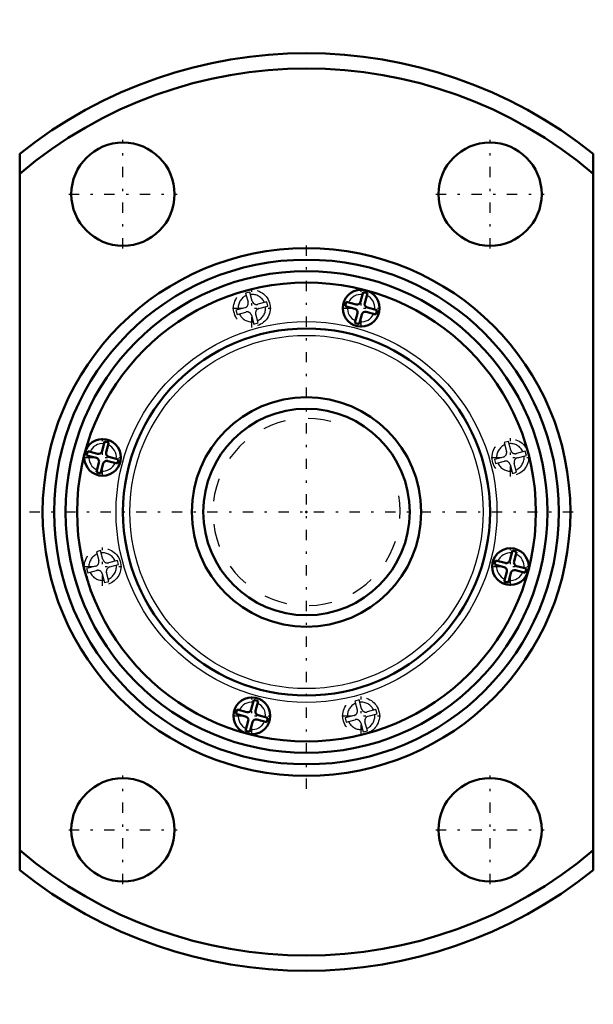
# Model space of a CAD drawing. Header units: millimetres. Extents: x -12.5 to 12.5, y -21.5 to 21.5.
import ezdxf

# ---------------------------------------------------------------- set-up
doc = ezdxf.new("R2010")
doc.units = ezdxf.units.MM
doc.linetypes.add('Center', pattern=[1.5, 0.45, -0.5, 0.05, -0.5])
doc.linetypes.add('Dashed', pattern=[2, 1, -1])
for name, color, linetype, lineweight in [('2d ConnectionPoints', 7, 'Continuous', 50), ('AM_0', 7, 'Continuous', 50), ('AM_4', 3, 'Continuous', 25), ('AM_5', 3, 'Continuous', 25), ('AM_7', 7, 'Center', 25), ('AM_9', 6, 'Dashed', 25)]:
    doc.layers.add(name, color=color, linetype=linetype, lineweight=lineweight)

# ---------------------------------------------------------------- blocks, each defined once
blk = doc.blocks.new('1_BLK1010_3_2ZZ_Nut_0_in_BLK1010_3_2ZZ_51LC7T_000_2')
at = {"layer": 'AM_0'}
for p, q in [((-12.5, 15.612), (-12.5, -15.612)), ((12.5, -15.612), (12.5, 15.612)), ((2.355, 9.157), (2.469, 9.582)), ((2.653, 9.533), (2.469, 9.582)), ((2.539, 9.108), (2.653, 9.533)), ((1.734, 9.158), (1.685, 8.975)), ((2.159, 9.044), (1.734, 9.158)), ((2.11, 8.861), (1.685, 8.975)), ((2.223, 8.665), (2.109, 8.24)), ((2.407, 8.616), (2.293, 8.191)), ((2.603, 8.729), (3.028, 8.615)), ((2.652, 8.912), (3.077, 8.798)), ((3.028, 8.615), (3.077, 8.798)), ((2.109, 8.24), (2.293, 8.191)), ((-8.912, 2.652), (-8.798, 3.077)), ((-8.615, 3.028), (-8.798, 3.077)), ((-8.729, 2.603), (-8.615, 3.028)), ((-9.533, 2.653), (-9.582, 2.469)), ((-9.108, 2.539), (-9.533, 2.653)), ((-9.157, 2.355), (-9.582, 2.469)), ((-9.044, 2.159), (-9.158, 1.734)), ((-8.665, 2.223), (-8.24, 2.109)), ((-8.616, 2.407), (-8.191, 2.293)), ((-8.24, 2.109), (-8.191, 2.293)), ((-9.158, 1.734), (-8.975, 1.685)), ((-8.861, 2.11), (-8.975, 1.685)), ((8.861, -2.11), (8.975, -1.685)), ((9.158, -1.734), (8.975, -1.685)), ((8.24, -2.109), (8.191, -2.293)), ((8.665, -2.223), (8.24, -2.109)), ((9.044, -2.159), (9.158, -1.734)), ((8.616, -2.407), (8.191, -2.293)), ((9.108, -2.539), (9.533, -2.653)), ((9.157, -2.355), (9.582, -2.469)), ((9.533, -2.653), (9.582, -2.469)), ((8.729, -2.603), (8.615, -3.028)), ((8.912, -2.652), (8.798, -3.077)), ((8.615, -3.028), (8.798, -3.077)), ((-2.407, -8.616), (-2.293, -8.191)), ((-2.109, -8.24), (-2.293, -8.191)), ((-2.223, -8.665), (-2.109, -8.24)), ((-3.028, -8.615), (-3.077, -8.798)), ((-2.652, -8.912), (-3.077, -8.798)), ((-2.603, -8.729), (-3.028, -8.615)), ((-2.11, -8.861), (-1.685, -8.975)), ((-1.734, -9.158), (-1.685, -8.975)), ((-2.539, -9.108), (-2.653, -9.533)), ((-2.355, -9.157), (-2.469, -9.582)), ((-2.159, -9.044), (-1.734, -9.158)), ((-2.653, -9.533), (-2.469, -9.582))]:
    blk.add_line(p, q, dxfattribs=at)
for centre, radius in [((-8, 13.856), 2.25), ((8, 13.856), 2.25), ((0, 0), 11.5), ((0, 0), 11), ((0, 0), 10.5), ((0, 0), 10), ((2.381, 8.887), 0.8), ((0, 0), 8), ((-8.887, 2.381), 0.8), ((8.887, -2.381), 0.8), ((-2.381, -8.887), 0.8), ((-8, -13.856), 2.25), ((8, -13.856), 2.25)]:
    blk.add_circle(centre, radius, dxfattribs=at)
for centre, radius, start, end in [((0, 0), 20, 51.3178, 128.6822), ((0, 0), 19.333, 49.7179, 130.2821), ((2.201, 9.199), 0.16, 255, 345), ((2.693, 9.067), 0.16, 165, 255), ((2.069, 8.706), 0.16, 345, 75), ((2.561, 8.574), 0.16, 75, 165), ((-9.067, 2.693), 0.16, 255, 345), ((-8.574, 2.561), 0.16, 165, 255), ((-9.199, 2.201), 0.16, 345, 75), ((-8.706, 2.069), 0.16, 75, 165), ((8.706, -2.069), 0.16, 255, 345), ((8.574, -2.561), 0.16, 345, 75), ((9.067, -2.693), 0.16, 75, 165), ((9.199, -2.201), 0.16, 165, 255), ((-2.693, -9.067), 0.16, 345, 75), ((-2.561, -8.574), 0.16, 255, 345), ((-2.069, -8.706), 0.16, 165, 255), ((-2.201, -9.199), 0.16, 75, 165), ((0, 0), 19.333, 229.7179, 310.2821), ((0, 0), 20, 231.3178, 308.6822)]:
    blk.add_arc(centre, radius, start, end, dxfattribs=at)
at = {"layer": 'AM_4'}
for radius in [8.3, 7.7]:
    blk.add_circle((0, 0), radius, dxfattribs=at)
for centre, start, end in [((2.381, 8.887), 84.1102, 155.8898), ((2.381, 8.887), 354.1102, 65.8898), ((2.381, 8.887), 174.1102, 245.8898), ((2.381, 8.887), 264.1102, 335.8898), ((-8.887, 2.381), 84.1102, 155.8898), ((-8.887, 2.381), 354.1102, 65.8898), ((-8.887, 2.381), 174.1102, 245.8898), ((-8.887, 2.381), 264.1102, 335.8898), ((8.887, -2.381), 84.1102, 155.8898), ((8.887, -2.381), 354.1102, 65.8898), ((8.887, -2.381), 174.1102, 245.8898), ((8.887, -2.381), 264.1102, 335.8898), ((-2.381, -8.887), 84.1102, 155.8898), ((-2.381, -8.887), 354.1102, 65.8898), ((-2.381, -8.887), 174.1102, 245.8898), ((-2.381, -8.887), 264.1102, 335.8898)]:
    blk.add_arc(centre, 0.6, start, end, dxfattribs=at)
at = {"layer": 'AM_7'}
for p, q in [((-8, 11.494), (-8, 16.219)), ((8, 11.494), (8, 16.219)), ((-10.363, 13.856), (-5.637, 13.856)), ((5.637, 13.856), (10.363, 13.856)), ((0, -12.075), (0, 12.075)), ((-2.381, 8.047), (-2.381, 9.727)), ((2.381, 8.047), (2.381, 9.727)), ((-3.221, 8.887), (-1.541, 8.887)), ((1.541, 8.887), (3.221, 8.887)), ((-8.887, 1.541), (-8.887, 3.221)), ((8.887, 1.541), (8.887, 3.221)), ((-9.727, 2.381), (-8.047, 2.381)), ((8.047, 2.381), (9.727, 2.381)), ((-12.075, 0), (12.075, 0)), ((-8.887, -3.221), (-8.887, -1.541)), ((8.887, -3.221), (8.887, -1.541)), ((-9.727, -2.381), (-8.047, -2.381)), ((8.047, -2.381), (9.727, -2.381)), ((-2.381, -9.727), (-2.381, -8.047)), ((2.381, -9.727), (2.381, -8.047)), ((-3.221, -8.887), (-1.541, -8.887)), ((1.541, -8.887), (3.221, -8.887)), ((-8, -16.219), (-8, -11.494)), ((8, -16.219), (8, -11.494)), ((-10.363, -13.856), (-5.637, -13.856)), ((5.637, -13.856), (10.363, -13.856))]:
    blk.add_line(p, q, dxfattribs=at)
at = {"layer": 'AM_9'}
for p, q in [((-2.469, 9.582), (-2.653, 9.533)), ((-2.653, 9.533), (-2.549, 9.147)), ((-2.366, 9.196), (-2.469, 9.582)), ((-1.734, 9.158), (-2.121, 9.055)), ((-1.685, 8.975), (-1.734, 9.158)), ((-2.691, 8.902), (-3.077, 8.798)), ((-3.077, 8.798), (-3.028, 8.615)), ((-3.028, 8.615), (-2.641, 8.718)), ((-2.109, 8.24), (-2.213, 8.626)), ((-2.072, 8.871), (-1.685, 8.975)), ((-2.397, 8.577), (-2.293, 8.191)), ((-2.293, 8.191), (-2.109, 8.24)), ((8.798, 3.077), (8.615, 3.028)), ((8.615, 3.028), (8.718, 2.641)), ((8.902, 2.691), (8.798, 3.077)), ((9.533, 2.653), (9.147, 2.549)), ((9.582, 2.469), (9.533, 2.653)), ((8.577, 2.397), (8.191, 2.293)), ((8.191, 2.293), (8.24, 2.109)), ((8.24, 2.109), (8.626, 2.213)), ((9.196, 2.366), (9.582, 2.469)), ((8.871, 2.072), (8.975, 1.685)), ((8.975, 1.685), (9.158, 1.734)), ((9.158, 1.734), (9.055, 2.121)), ((-8.975, -1.685), (-9.158, -1.734)), ((-8.871, -2.072), (-8.975, -1.685)), ((-9.158, -1.734), (-9.055, -2.121)), ((-8.24, -2.109), (-8.626, -2.213)), ((-8.191, -2.293), (-8.24, -2.109)), ((-9.196, -2.366), (-9.582, -2.469)), ((-9.582, -2.469), (-9.533, -2.653)), ((-9.533, -2.653), (-9.147, -2.549)), ((-8.577, -2.397), (-8.191, -2.293)), ((-8.902, -2.691), (-8.798, -3.077)), ((-8.615, -3.028), (-8.718, -2.641)), ((-8.798, -3.077), (-8.615, -3.028)), ((2.293, -8.191), (2.109, -8.24)), ((2.109, -8.24), (2.213, -8.626)), ((2.397, -8.577), (2.293, -8.191)), ((2.072, -8.871), (1.685, -8.975)), ((1.685, -8.975), (1.734, -9.158)), ((3.028, -8.615), (2.641, -8.718)), ((2.691, -8.902), (3.077, -8.798)), ((3.077, -8.798), (3.028, -8.615)), ((1.734, -9.158), (2.121, -9.055)), ((2.366, -9.196), (2.469, -9.582)), ((2.653, -9.533), (2.549, -9.147)), ((2.469, -9.582), (2.653, -9.533))]:
    blk.add_line(p, q, dxfattribs=at)
for centre in [(-2.381, 8.887), (8.887, 2.381), (-8.887, -2.381), (2.381, -8.887)]:
    blk.add_circle(centre, 0.8, dxfattribs=at)
for centre, radius, start, end in [((-2.381, 8.887), 0.6, 24.1102, 95.8898), ((-2.381, 8.887), 0.6, 114.1102, 185.8898), ((-2.742, 9.095), 0.2, 285, 15), ((-2.173, 9.248), 0.2, 195, 285), ((-2.381, 8.887), 0.6, 204.1102, 275.8898), ((-2.59, 8.525), 0.2, 15, 105), ((-2.02, 8.678), 0.2, 105, 195), ((-2.381, 8.887), 0.6, 294.1102, 5.8898), ((8.887, 2.381), 0.6, 114.1102, 185.8898), ((8.525, 2.59), 0.2, 285, 15), ((8.887, 2.381), 0.6, 24.1102, 95.8898), ((9.095, 2.742), 0.2, 195, 285), ((8.678, 2.02), 0.2, 15, 105), ((9.248, 2.173), 0.2, 105, 195), ((8.887, 2.381), 0.6, 294.1102, 5.8898), ((8.887, 2.381), 0.6, 204.1102, 275.8898), ((-8.887, -2.381), 0.6, 114.1102, 185.8898), ((-9.248, -2.173), 0.2, 285, 15), ((-8.887, -2.381), 0.6, 24.1102, 95.8898), ((-8.678, -2.02), 0.2, 195, 285), ((-9.095, -2.742), 0.2, 15, 105), ((-8.525, -2.59), 0.2, 105, 195), ((-8.887, -2.381), 0.6, 294.1102, 5.8898), ((-8.887, -2.381), 0.6, 204.1102, 275.8898), ((2.381, -8.887), 0.6, 114.1102, 185.8898), ((2.381, -8.887), 0.6, 24.1102, 95.8898), ((2.59, -8.525), 0.2, 195, 285), ((2.02, -8.678), 0.2, 285, 15), ((2.742, -9.095), 0.2, 105, 195), ((2.381, -8.887), 0.6, 294.1102, 5.8898), ((2.381, -8.887), 0.6, 204.1102, 275.8898), ((2.173, -9.248), 0.2, 15, 105)]:
    blk.add_arc(centre, radius, start, end, dxfattribs=at)
blk = doc.blocks.new('2_BLK1010_3_20ZZ0_Shaft_0_in_BLK1010_3_2ZZ_51LC7T_000_2')
at = {"layer": 'AM_0'}
for radius in [5, 4.5]:
    blk.add_circle((0, 0), radius, dxfattribs=at)
at = {"layer": 'AM_5', "linetype": 'Dashed'}
blk.add_arc((0, 0), 4.08, 75, 15, dxfattribs=at)

msp = doc.modelspace()

# ---------------------------------------------------------------- linework, layer by layer
at = {"layer": '2d ConnectionPoints'}
msp.add_point((0, 0), dxfattribs=at)
msp.add_point((0, 0), dxfattribs=at)
msp.add_point((0, 0), dxfattribs=at)

# ---------------------------------------------------------------- block references
for name in ['1_BLK1010_3_2ZZ_Nut_0_in_BLK1010_3_2ZZ_51LC7T_000_2', '2_BLK1010_3_20ZZ0_Shaft_0_in_BLK1010_3_2ZZ_51LC7T_000_2']:
    msp.add_blockref(name, (0, 0))

doc.saveas('drawing.dxf')
